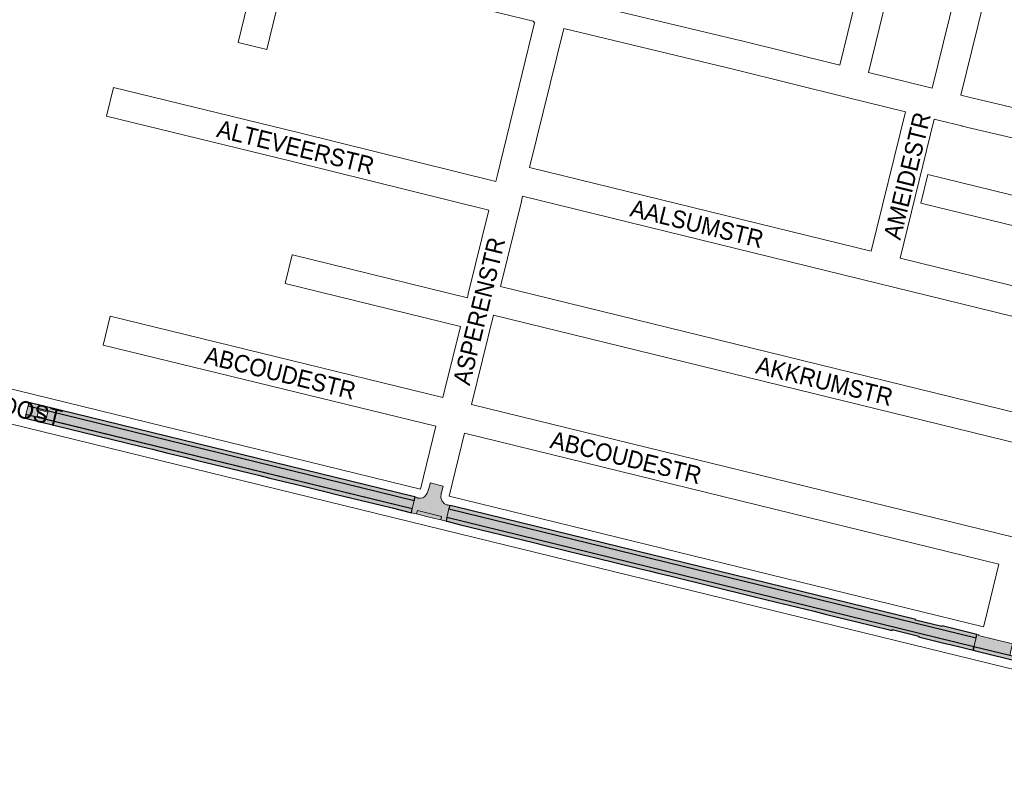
# Paper-space layout 'Layout1' of a CAD drawing. Header units: metres. Extents: x 123097 to 144122, y 392739 to 407589.
# Tile 21 of 256: x 128602 to 129035, y 397649 to 397987. Entities that reach past the tile are written whole.
import ezdxf
from ezdxf.enums import TextEntityAlignment as Align

# ---------------------------------------------------------------- set-up
doc = ezdxf.new("R2010")
doc.units = ezdxf.units.M
doc.header["$MEASUREMENT"] = 0
for name, color, linetype, lineweight in [('gs-anno-wegen algemeen tekst', 7, 'Continuous', 0), ('gs-knt-aanvullende hoofdweg', 7, 'Continuous', 0), ('gs-knt-wegen algemeen', 7, 'Continuous', 0), ('ir-ARC-asfalt-hoofdwegen-te inspecteren', 5, 'Continuous', 0), ('ir-ARC-fietspaden naastliggend- te inspecteren', 1, 'Continuous', 0)]:
    doc.layers.add(name, color=color, linetype=linetype, lineweight=lineweight)
doc.styles.add('Style-Arial', font='arial.ttf')

psp = doc.layouts.get("Layout1")

# ---------------------------------------------------------------- hatches: boundary and pattern name
at = {"layer": 'ir-ARC-asfalt-hoofdwegen-te inspecteren', "linetype": 'Continuous', "lineweight": 13, "extrusion": (0, 0, -1)}
for points in [[(-128604.642, 397812.634), (-128605.583, 397816.494), (-128614.355, 397814.345), (-128614.203, 397813.726), (-128610.332, 397814.669), (-128609.643, 397811.883), (-128613.515, 397810.94), (-128613.405, 397810.491)], [(-128613.515, 397810.94), (-128614.203, 397813.726), (-128614.355, 397814.345), (-128775.624, 397774.832), (-128774.734, 397771.039), (-128613.405, 397810.491)], [(-128787.485, 397777.828), (-128787.529, 397777.972), (-128787.542, 397778.012), (-128787.597, 397778.164), (-128788.084, 397780.074), (-128788.336, 397781.142), (-128782.64, 397782.535), (-128782.412, 397781.522), (-128781.938, 397779.645), (-128781.332, 397777.973), (-128780.229, 397776.577), (-128779.346, 397776.019), (-128778.341, 397775.737), (-128776.876, 397775.849), (-128776.954, 397776.126), (-128775.978, 397776.342), (-128775.624, 397774.832), (-128774.734, 397771.039), (-128774.352, 397769.413), (-128776.659, 397768.848), (-128777.03, 397770.36), (-128787.613, 397767.753), (-128787.264, 397766.25), (-128789.618, 397765.673), (-128789.996, 397767.261), (-128790.912, 397771.112), (-128791.278, 397772.65), (-128790.446, 397772.848), (-128790.329, 397772.876), (-128790.265, 397772.716), (-128788.938, 397773.246), (-128787.852, 397774.538), (-128787.342, 397776.146)]]:
    psp.add_hatch(color=5, dxfattribs=at).paths.add_polyline_path(points, flags=0)
at = {"layer": 'ir-ARC-asfalt-hoofdwegen-te inspecteren', "linetype": 'Continuous', "lineweight": 13}
for points in [[(128781.632, 397767.63), (128786.516, 397766.433), (128787.264, 397766.25), (128787.613, 397767.753), (128777.03, 397770.36), (128776.659, 397768.848)], [(129039.078, 397711.66), (129038.481, 397711.806), (129024.103, 397715.325), (129024.166, 397715.619), (129023.341, 397715.799), (129022.998, 397714.354), (129022.055, 397710.386), (129037.847, 397706.515), (129038.805, 397710.517)]]:
    psp.add_hatch(color=5, dxfattribs=at).paths.add_polyline_path(points, flags=0)
at = {"layer": 'ir-ARC-fietspaden naastliggend- te inspecteren', "linetype": 'Continuous', "lineweight": 30}
for points in [[(128775.978, 397776.342), (128774.5, 397776.704), (128605.936, 397817.939), (128605.583, 397816.494), (128775.624, 397774.832)], [(128655.346, 397798.53), (128660.286, 397797.322), (128666.477, 397795.807), (128672.115, 397794.428), (128674.61, 397793.817), (128679.518, 397792.617), (128707.084, 397785.873), (128712.026, 397784.664), (128723.138, 397781.945), (128728.054, 397780.742), (128736.85, 397778.59), (128742.016, 397777.326), (128760.996, 397772.683), (128765.864, 397771.492), (128774.352, 397769.413), (128774.734, 397771.039), (128604.642, 397812.634), (128604.246, 397811.013)], [(128791.278, 397772.65), (128790.912, 397771.112), (129022.998, 397714.354), (129023.341, 397715.799), (129008.013, 397719.555), (129007.934, 397719.245), (128996.375, 397722.1), (128996.443, 397722.385), (128793.307, 397772.098)], [(129021.769, 397708.831), (129022.055, 397710.386), (128789.996, 397767.261), (128789.618, 397765.673), (128790.477, 397765.462), (128795.355, 397764.267), (128828.068, 397756.248), (128833.208, 397754.988), (128850.041, 397750.86), (128854.96, 397749.654), (128874.653, 397744.826), (128879.696, 397743.59), (128883.07, 397742.762), (128888.107, 397741.527), (128924.888, 397732.51), (128929.755, 397731.316), (128935.773, 397729.841), (128940.671, 397728.642), (128951.638, 397725.963), (128956.528, 397724.769), (128971.657, 397721.073), (128976.523, 397719.884), (128986.028, 397717.562), (128986.112, 397717.892), (128997.722, 397715.048), (128997.643, 397714.725), (129009.443, 397711.842), (129011.538, 397711.33), (129016.46, 397710.128)], [(129022.055, 397710.386), (129021.769, 397708.831), (129023.266, 397708.466), (129085.847, 397693.175), (129207.388, 397663.464), (129207.841, 397665.098), (129037.847, 397706.515)]]:
    psp.add_hatch(color=1, dxfattribs=at).paths.add_polyline_path(points, flags=0)

# ---------------------------------------------------------------- linework, layer by layer
at = {"layer": 'gs-knt-aanvullende hoofdweg', "color": 7, "linetype": 'Continuous', "flags": 128}
for points in [[(128445.517, 397861.241), (128778.378, 397779.809)], [(129257.102, 397648.888), (129254.989, 397649.153), (129254.925, 397649.162), (129246.557, 397650.287), (129246.532, 397650.29), (129246.223, 397650.339), (129246.21, 397650.341), (129246.2, 397650.342), (129245.89, 397650.406), (129245.845, 397650.415), (129233.143, 397653.263), (129233.066, 397653.281), (129215.426, 397657.432), (129215.394, 397657.44), (129215.329, 397657.455), (129028.937, 397703.052), (128781.132, 397763.672), (128441.95, 397846.652)], [(128791.025, 397776.715), (129026.284, 397719.164)]]:
    psp.add_lwpolyline(points, dxfattribs=at)
at = {"layer": 'gs-knt-wegen algemeen', "color": 7, "linetype": 'Continuous', "flags": 128}
for points in [[(128828.018, 397985.888), (128720.163, 398012.221), (128710.683, 397973.479, -0.3847737), (128710.672, 397973.472), (128698.043, 397976.562, -0.3681961), (128698.036, 397976.573), (128707.515, 398015.31), (128657.669, 398027.481)], [(128839.725, 397996.458), (128919.762, 397977.241), (128919.812, 397977.229), (128963.058, 397966.48), (128975.489, 398017.666, -0.3747748), (128975.501, 398017.673), (128988.129, 398014.605), (128988.134, 398014.605, -0.3702562), (128988.141, 398014.594), (128988.14, 398014.589)], [(128988.14, 398014.589), (128975.693, 397963.339), (129001.289, 397956.976), (129003.659, 397956.387), (129016.296, 398007.744, -0.3847586)], [(129028.939, 398004.634), (129016.296, 397953.254), (129019.819, 397952.383), (129063.969, 397942.045), (129076.624, 397993.16, -0.3747604)], [(128808.437, 397902.676), (128721.405, 397924.193), (128640.067, 397944.095, -0.3681972), (128640.06, 397944.106), (128643.15, 397956.735, -0.3847737), (128643.162, 397956.742), (128724.507, 397936.839), (128724.523, 397936.835), (128811.531, 397915.322)], [(129262.955, 397879.508), (129209.049, 397892.798), (129180.004, 397899.988), (129174.171, 397876.218), (129251.761, 397857.214, -0.368186), (129251.768, 397857.203), (129248.675, 397844.575, -0.3847708), (129248.664, 397844.568), (129164.748, 397865.121), (129083.534, 397885.012), (128998.685, 397905.795, -0.3681855), (128998.678, 397905.806), (129001.771, 397918.434, -0.3847703), (129001.782, 397918.441), (129080.311, 397899.206), (129086.201, 397923.212), (129067.219, 397927.912), (129016.812, 397939.715), (129016.734, 397939.734), (129006.859, 397942.175), (129004.49, 397942.764)], [(128788.245, 397820.14), (128795.91, 397851.471), (128718.841, 397870.3, -0.3682127), (128718.834, 397870.311), (128721.92, 397882.941, -0.3847777), (128721.932, 397882.948), (128799.004, 397864.118), (128799.405, 397865.758), (128808.437, 397902.676)], [(128785.151, 397807.493), (128638.628, 397843.26, -0.3682229), (128638.621, 397843.271), (128641.704, 397855.901, -0.3847798), (128641.715, 397855.908), (128788.245, 397820.14)]]:
    psp.add_lwpolyline(points, format="xyb", dxfattribs=at)
for points in [[(128811.531, 397915.322), (128812.237, 397918.208), (128828.597, 397985.106), (128828.018, 397985.888)], [(128841.404, 397982.665), (128826.431, 397921.437)], [(128991.855, 397945.905), (128966.269, 397952.265), (128916.697, 397964.587), (128841.404, 397982.665)], [(128976.874, 397884.627), (128991.855, 397945.905)], [(129004.49, 397942.764), (128989.52, 397881.529)], [(128826.431, 397921.437), (128976.874, 397884.627)], [(128823.337, 397908.79), (128822.628, 397905.89), (128813.599, 397868.987)], [(129244.848, 397805.503), (128980.102, 397870.433), (128823.337, 397908.79)], [(128989.52, 397881.529), (129247.943, 397818.15)], [(128813.599, 397868.987), (129108.307, 397796.85)], [(128810.505, 397856.34), (128800.892, 397817.047)], [(129098.858, 397785.758), (128810.505, 397856.34)], [(128800.892, 397817.047), (129040.022, 397758.434)], [(128778.378, 397779.809), (128785.151, 397807.493)], [(128797.798, 397804.4), (128791.025, 397776.715)], [(129026.284, 397719.164), (129026.852, 397721.351), (129033.006, 397746.748), (128797.798, 397804.4)]]:
    psp.add_lwpolyline(points, dxfattribs=at)
at = {"layer": 'ir-ARC-asfalt-hoofdwegen-te inspecteren', "color": 5, "linetype": 'Continuous', "lineweight": 13}
for points in [[(128604.642, 397812.634), (128605.583, 397816.494), (128614.355, 397814.345), (128614.203, 397813.726), (128610.332, 397814.669), (128609.643, 397811.883), (128613.515, 397810.94), (128613.405, 397810.491)], [(128613.515, 397810.94), (128614.203, 397813.726), (128614.355, 397814.345), (128775.624, 397774.832), (128774.734, 397771.039), (128613.405, 397810.491)], [(128787.485, 397777.828), (128787.529, 397777.972), (128787.542, 397778.012), (128787.597, 397778.164), (128788.084, 397780.074), (128788.336, 397781.142), (128782.64, 397782.535), (128782.412, 397781.522), (128781.938, 397779.645), (128781.332, 397777.973), (128780.229, 397776.577), (128779.346, 397776.019), (128778.341, 397775.737), (128776.876, 397775.849), (128776.954, 397776.126), (128775.978, 397776.342), (128775.624, 397774.832), (128774.734, 397771.039), (128774.352, 397769.413), (128776.659, 397768.848), (128777.03, 397770.36), (128787.613, 397767.753), (128787.264, 397766.25), (128789.618, 397765.673), (128789.996, 397767.261), (128790.912, 397771.112), (128791.278, 397772.65), (128790.446, 397772.848), (128790.329, 397772.876), (128790.265, 397772.716), (128788.938, 397773.246), (128787.852, 397774.538), (128787.342, 397776.146)], [(128781.632, 397767.63), (128786.516, 397766.433), (128787.264, 397766.25), (128787.613, 397767.753), (128777.03, 397770.36), (128776.659, 397768.848)]]:
    psp.add_lwpolyline(points, close=True, dxfattribs=at)
at = {"layer": 'ir-ARC-asfalt-hoofdwegen-te inspecteren', "color": 5, "linetype": 'Continuous', "lineweight": 13, "flags": 128}
for points in [[(128790.912, 397771.112), (128789.996, 397767.261), (129022.055, 397710.386), (129022.998, 397714.354)], [(129039.078, 397711.66), (129038.481, 397711.806), (129024.103, 397715.325), (129024.166, 397715.619), (129023.341, 397715.799), (129022.998, 397714.354), (129022.055, 397710.386), (129037.847, 397706.515), (129038.805, 397710.517)]]:
    psp.add_lwpolyline(points, close=True, dxfattribs=at)
at = {"layer": 'ir-ARC-asfalt-hoofdwegen-te inspecteren', "color": 5, "linetype": 'Continuous', "lineweight": 13, "extrusion": (0, 0, -1)}
psp.add_solid([(-128790.912, 397771.112), (-128789.996, 397767.261), (-129022.998, 397714.354), (-129022.055, 397710.386)], dxfattribs=at)
at = {"layer": 'ir-ARC-fietspaden naastliggend- te inspecteren', "color": 1, "linetype": 'Continuous', "lineweight": 30}
for points in [[(128775.978, 397776.342), (128774.5, 397776.704), (128605.936, 397817.939), (128605.583, 397816.494), (128775.624, 397774.832)], [(128655.346, 397798.53), (128660.286, 397797.322), (128666.477, 397795.807), (128672.115, 397794.428), (128674.61, 397793.817), (128679.518, 397792.617), (128707.084, 397785.873), (128712.026, 397784.664), (128723.138, 397781.945), (128728.054, 397780.742), (128736.85, 397778.59), (128742.016, 397777.326), (128760.996, 397772.683), (128765.864, 397771.492), (128774.352, 397769.413), (128774.734, 397771.039), (128604.642, 397812.634), (128604.246, 397811.013)], [(128791.278, 397772.65), (128790.912, 397771.112), (129022.998, 397714.354), (129023.341, 397715.799), (129008.013, 397719.555), (129007.934, 397719.245), (128996.375, 397722.1), (128996.443, 397722.385), (128793.307, 397772.098)], [(129021.769, 397708.831), (129022.055, 397710.386), (128789.996, 397767.261), (128789.618, 397765.673), (128790.477, 397765.462), (128795.355, 397764.267), (128828.068, 397756.248), (128833.208, 397754.988), (128850.041, 397750.86), (128854.96, 397749.654), (128874.653, 397744.826), (128879.696, 397743.59), (128883.07, 397742.762), (128888.107, 397741.527), (128924.888, 397732.51), (128929.755, 397731.316), (128935.773, 397729.841), (128940.671, 397728.642), (128951.638, 397725.963), (128956.528, 397724.769), (128971.657, 397721.073), (128976.523, 397719.884), (128986.028, 397717.562), (128986.112, 397717.892), (128997.722, 397715.048), (128997.643, 397714.725), (129009.443, 397711.842), (129011.538, 397711.33), (129016.46, 397710.128)], [(129022.055, 397710.386), (129021.769, 397708.831), (129023.266, 397708.466), (129085.847, 397693.175), (129207.388, 397663.464), (129207.841, 397665.098), (129037.847, 397706.515)]]:
    psp.add_lwpolyline(points, close=True, dxfattribs=at)

# ---------------------------------------------------------------- texts
at = {"layer": 'gs-anno-wegen algemeen tekst', "color": 7, "style": 'Style-Arial', "width": 0.909091}
for s, rotation, p in [('AMEIDESTR', 76.25, (128992.674, 397917.78)), ('ALTEVEERSTR', 346.25, (128723.391, 397930.409)), ('AALSUMSTR', 346.25, (128900.106, 397896.709)), ('ASPERENSTR', 76.25, (128804.143, 397858.209)), ('ABCOUDESTR', 346.25, (128716.597, 397830.928)), ('WITBRANTLN OOST', 346.27237, (128574.595, 397821.901)), ('AKKRUMSTR', 346.25, (128956.245, 397827.369)), ('ABCOUDESTR', 346.25, (128868.855, 397793.685))]:
    psp.add_text(s, height=7.7, rotation=rotation, dxfattribs=at).set_placement(p, align=Align.MIDDLE_CENTER)

doc.saveas('drawing.dxf')
